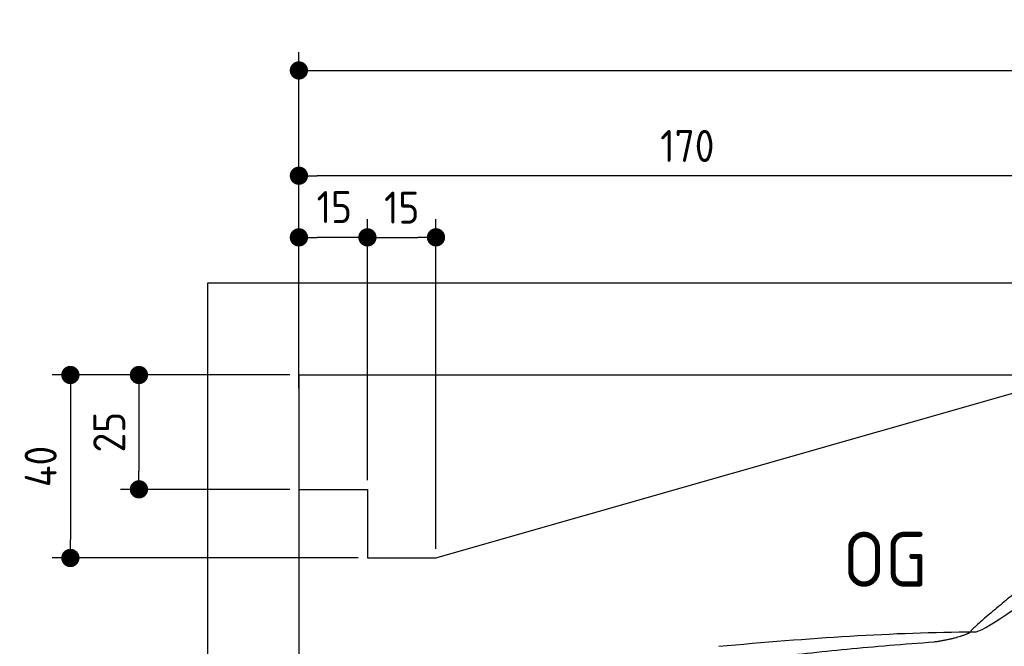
# Model space of a CAD drawing. Header units: millimetres. Extents: x -411 to 6777, y 0 to 6827.
# Tile 3 of 6: x -411 to 1744, y 5457 to 6827. Entities that reach past the tile are written whole.
import ezdxf

# ---------------------------------------------------------------- set-up
doc = ezdxf.new("R2010")
doc.units = ezdxf.units.MM
doc.layers.add('4', color=3, linetype='Continuous')
for name, color, linetype, lineweight in [('car', 10, 'Continuous', 25), ('Freiraum', 7, 'Continuous', 25), ('Gebäude', 7, 'Continuous', 25)]:
    doc.layers.add(name, color=color, linetype=linetype, lineweight=lineweight)
doc.styles.get("Standard").update_dxf_attribs({"font": 'ISOCP.SHX'})
doc.dimstyles.new('GEN-ISO', dxfattribs={"dimscale": 20, "dimtxt": 3.5, "dimasz": 2, "dimexe": 2, "dimexo": 1, "dimgap": 1.5, "dimtad": 1, "dimdec": 1, "dimlfac": 0.1, "dimdsep": 46, "dimtxsty": 'STANDARD', "dimblk": 'PUNKT', "dimcen": 2, "dimclrd": 256, "dimclre": 256, "dimclrt": 2, "dimadec": 0, "dimazin": 0, "dimtp": 0.1, "dimtm": 0.1, "dimtfac": 0.71, "dimtdec": 1, "dimtmove": 2, "dimatfit": 3, "dimldrblk": 'PUNKT', "dimfxl": 2, "dimtolj": 1, "dimarcsym": 0})

# ---------------------------------------------------------------- blocks, each defined once
blk = doc.blocks.new('PUNKT')
at = {"layer": '4', "color": 0, "linetype": 'ByBlock'}
blk.add_line((-0.5, 0), (-1, 0), dxfattribs=at)
at = {"layer": '4', "color": 0, "linetype": 'ByBlock', "const_width": 0.5}
blk.add_lwpolyline([(-0.25, 0, 1), (0.25, 0, 1)], format="xyb", close=True, dxfattribs=at)
blk = doc.blocks.new('*D71')
at = {"layer": '4', "lineweight": -2, "transparency": 16777216}
for p, q in [((200, 6070.9), (200, 6755.8)), ((5700, 6220.9), (5700, 6755.8)), ((240, 6715.8), (5660, 6715.8))]:
    blk.add_line(p, q, dxfattribs=at)
at = {"layer": 'Defpoints', "color": 0, "transparency": 16777216}
for p in [(5700, 6715.8), (5700, 6200.9), (200, 6050.9)]:
    blk.add_point(p, dxfattribs=at)
at = {"layer": '4', "lineweight": -2, "transparency": 16777216, "xscale": 40, "yscale": 40, "zscale": 40, "rotation": 180}
blk.add_blockref('PUNKT', (200, 6715.8), dxfattribs=at)
at = {"layer": '4', "lineweight": -2, "transparency": 16777216, "xscale": 40, "yscale": 40, "zscale": 40}
blk.add_blockref('PUNKT', (5700, 6715.8), dxfattribs=at)
at = {"layer": '4', "color": 2, "transparency": 16777216, "insert": (2950, 6780.8), "char_height": 70, "attachment_point": 5}
blk.add_mtext('550', dxfattribs=at)
blk = doc.blocks.new('Car')
at = {"layer": 'car'}
for points, degree in [([(1627.8, 5503.6), (1663.5, 5500.2), (1963.4, 5751.8), (2140.9, 5862.4)], 3), ([(1923.7, 5757.4), (1843.2, 5696.2), (1741.6, 5611.8), (1613.2, 5505.4), (1619.2, 5503.5)], 4), ([(1068.8, 5466.9), (1265, 5486.6), (1450, 5501.4), (1627.8, 5503.6)], 3), ([(1540.1, 5481), (1593.1, 5489.3), (1618.9, 5502.5)], 2), ([(727.7, 5345), (963.5, 5433.8), (1540.1, 5481)], 2)]:
    blk.add_open_spline(points, degree=degree, dxfattribs=at)
blk = doc.blocks.new('_Dot')
at = {"color": 0, "linetype": 'ByBlock', "lineweight": -2}
blk.add_line((-0.5, 0), (-1, 0), dxfattribs=at)
at = {"color": 0, "linetype": 'ByBlock', "const_width": 0.5}
blk.add_lwpolyline([(-0.25, 0, 1), (0.25, 0, 1)], format="xyb", close=True, dxfattribs=at)
blk = doc.blocks.new('*D77')
at = {"layer": '4', "lineweight": -2, "transparency": 16777216}
for p, q in [((200, 6020.9), (200, 6525.7)), ((1900, 6070), (1900, 6525.7)), ((1860, 6485.7), (240, 6485.7))]:
    blk.add_line(p, q, dxfattribs=at)
at = {"layer": 'Defpoints', "color": 0, "transparency": 16777216}
for p in [(200, 6485.7), (1900, 6050), (200, 6000.9)]:
    blk.add_point(p, dxfattribs=at)
at = {"layer": '4', "lineweight": -2, "transparency": 16777216, "xscale": 40, "yscale": 40, "zscale": 40, "rotation": 180}
blk.add_blockref('_Dot', (200, 6485.7), dxfattribs=at)
at = {"layer": '4', "lineweight": -2, "transparency": 16777216, "xscale": 40, "yscale": 40, "zscale": 40}
blk.add_blockref('_Dot', (1900, 6485.7), dxfattribs=at)
at = {"layer": '4', "color": 2, "transparency": 16777216, "insert": (1050, 6550.7), "char_height": 70, "attachment_point": 5}
blk.add_mtext('170', dxfattribs=at)
blk = doc.blocks.new('*D78')
at = {"layer": '4', "lineweight": -2, "transparency": 16777216}
for p, q in [((200, 6070), (200, 6390.9)), ((350, 5820), (350, 6390.9)), ((310, 6350.9), (240, 6350.9))]:
    blk.add_line(p, q, dxfattribs=at)
at = {"layer": 'Defpoints', "color": 0, "transparency": 16777216}
for p in [(200, 6350.9), (200, 6050), (350, 5800)]:
    blk.add_point(p, dxfattribs=at)
at = {"layer": '4', "lineweight": -2, "transparency": 16777216, "xscale": 40, "yscale": 40, "zscale": 40, "rotation": 180}
blk.add_blockref('_Dot', (200, 6350.9), dxfattribs=at)
at = {"layer": '4', "lineweight": -2, "transparency": 16777216, "xscale": 40, "yscale": 40, "zscale": 40}
blk.add_blockref('_Dot', (350, 6350.9), dxfattribs=at)
at = {"layer": '4', "color": 2, "transparency": 16777216, "insert": (277.5, 6417.1), "char_height": 70, "attachment_point": 5}
blk.add_mtext('15', dxfattribs=at)
blk = doc.blocks.new('*D79')
at = {"layer": '4', "lineweight": -2, "transparency": 16777216}
for p, q in [((180, 6050), (-340, 6050)), ((-300, 6010), (-300, 5690)), ((330, 5650), (-340, 5650))]:
    blk.add_line(p, q, dxfattribs=at)
at = {"layer": 'Defpoints', "color": 0, "transparency": 16777216}
for p in [(200, 6050), (-300, 5650), (350, 5650)]:
    blk.add_point(p, dxfattribs=at)
at = {"layer": '4', "lineweight": -2, "transparency": 16777216, "xscale": 40, "yscale": 40, "zscale": 40}
for p, rotation in [((-300, 6050), 90), ((-300, 5650), 270)]:
    blk.add_blockref('_Dot', p, dxfattribs=dict(at, rotation=rotation))
at = {"layer": '4', "color": 2, "transparency": 16777216, "insert": (-365, 5850), "char_height": 70, "attachment_point": 5, "rotation": 90}
blk.add_mtext('40', dxfattribs=at)
blk = doc.blocks.new('*D80')
at = {"layer": '4', "lineweight": -2, "transparency": 16777216}
for p, q in [((180, 6050), (-190, 6050)), ((-150, 6010), (-150, 5840)), ((180, 5800), (-190, 5800))]:
    blk.add_line(p, q, dxfattribs=at)
at = {"layer": 'Defpoints', "color": 0, "transparency": 16777216}
for p in [(200, 6050), (-150, 5800), (200, 5800)]:
    blk.add_point(p, dxfattribs=at)
at = {"layer": '4', "lineweight": -2, "transparency": 16777216, "xscale": 40, "yscale": 40, "zscale": 40}
for p, rotation in [((-150, 6050), 90), ((-150, 5800), 270)]:
    blk.add_blockref('_Dot', p, dxfattribs=dict(at, rotation=rotation))
at = {"layer": '4', "color": 2, "transparency": 16777216, "insert": (-215, 5925), "char_height": 70, "attachment_point": 5, "rotation": 90}
blk.add_mtext('25', dxfattribs=at)
blk = doc.blocks.new('*D81')
at = {"layer": '4', "lineweight": -2, "transparency": 16777216}
for p, q in [((350, 5820), (350, 6390.9)), ((500, 5670), (500, 6390.9)), ((390, 6350.9), (460, 6350.9))]:
    blk.add_line(p, q, dxfattribs=at)
at = {"layer": 'Defpoints', "color": 0, "transparency": 16777216}
for p in [(500, 6350.9), (350, 5800), (500, 5650)]:
    blk.add_point(p, dxfattribs=at)
at = {"layer": '4', "lineweight": -2, "transparency": 16777216, "xscale": 40, "yscale": 40, "zscale": 40, "rotation": 180}
blk.add_blockref('_Dot', (350, 6350.9), dxfattribs=at)
at = {"layer": '4', "lineweight": -2, "transparency": 16777216, "xscale": 40, "yscale": 40, "zscale": 40}
blk.add_blockref('_Dot', (500, 6350.9), dxfattribs=at)
at = {"layer": '4', "color": 2, "transparency": 16777216, "insert": (425, 6415.9), "char_height": 70, "attachment_point": 5}
blk.add_mtext('15', dxfattribs=at)
blk = doc.blocks.new('Gebäude_370_GT215')
at = {"layer": 'Freiraum'}
for p, q in [((500, 5650), (1900, 6050)), ((200, 5800), (350, 5800)), ((350, 5800), (350, 5650)), ((350, 5650), (500, 5650))]:
    blk.add_line(p, q, dxfattribs=at)
at = {"layer": 'Gebäude'}
for p, q in [((5900, 6250.6), (0, 6250.6)), ((0, 6250.6), (0, 0)), ((200, 6050), (5700, 6050)), ((200, 6050), (200, 200))]:
    blk.add_line(p, q, dxfattribs=at)

msp = doc.modelspace()

# ---------------------------------------------------------------- block references
msp.add_blockref('Gebäude_370_GT215', (0, 0))
at = {"layer": 'car', "rotation": 359.4752422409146}
msp.add_blockref('Car', (0, 0), dxfattribs=at)

# ---------------------------------------------------------------- texts
msp.add_text('OG', height=120).set_placement((1390.46, 5587))

# ---------------------------------------------------------------- dimensions: what is measured, and where the dimension line sits
at = {"layer": '4'}
for base, p1, p2, override, picture, middle in [((5700, 6715.8), (200, 6050.88), (5700, 6200.88), {"dimtdec": 3, "dimtolj": 0}, '*D71', (2950, 6780.8)), ((200, 6485.7), (1900, 6050), (200, 6000.88), {"dimblk1": 'Dot', "dimblk2": 'Dot', "dimsah": 1, "dimtdec": 3, "dimtolj": 0}, '*D77', (1050, 6550.7)), ((500, 6350.88), (350, 5800), (500, 5650), {"dimblk1": 'Dot', "dimblk2": 'Dot', "dimsah": 1, "dimtdec": 3, "dimtolj": 0}, '*D81', (425, 6415.88))]:
    dim = msp.add_linear_dim(base=base, p1=p1, p2=p2, dimstyle='GEN-ISO', override=override, dxfattribs=at)
    dim.commit()
    dim.dimension.update_dxf_attribs({"geometry": picture, "text_midpoint": middle})
dim = msp.add_linear_dim(base=(200, 6350.88), p1=(350, 5800), p2=(200, 6050), dimstyle='GEN-ISO', override={"dimblk1": 'Dot', "dimblk2": 'Dot', "dimsah": 1, "dimtdec": 3, "dimtolj": 0}, dxfattribs=at)
dim.commit()
dim.dimension.update_dxf_attribs({"geometry": '*D78', "text_midpoint": (277.46, 6417.1), "dimtype": 160})
for base, p2, picture, middle in [((-300, 5650), (350, 5650), '*D79', (-365, 5850)), ((-150, 5800), (200, 5800), '*D80', (-215.01, 5925))]:
    dim = msp.add_linear_dim(base=base, p1=(200, 6050), p2=p2, angle=90, dimstyle='GEN-ISO', override={"dimblk1": 'Dot', "dimblk2": 'Dot', "dimsah": 1, "dimtdec": 3, "dimtolj": 0}, dxfattribs=at)
    dim.commit()
    dim.dimension.update_dxf_attribs({"geometry": picture, "text_midpoint": middle})

doc.saveas('drawing.dxf')
